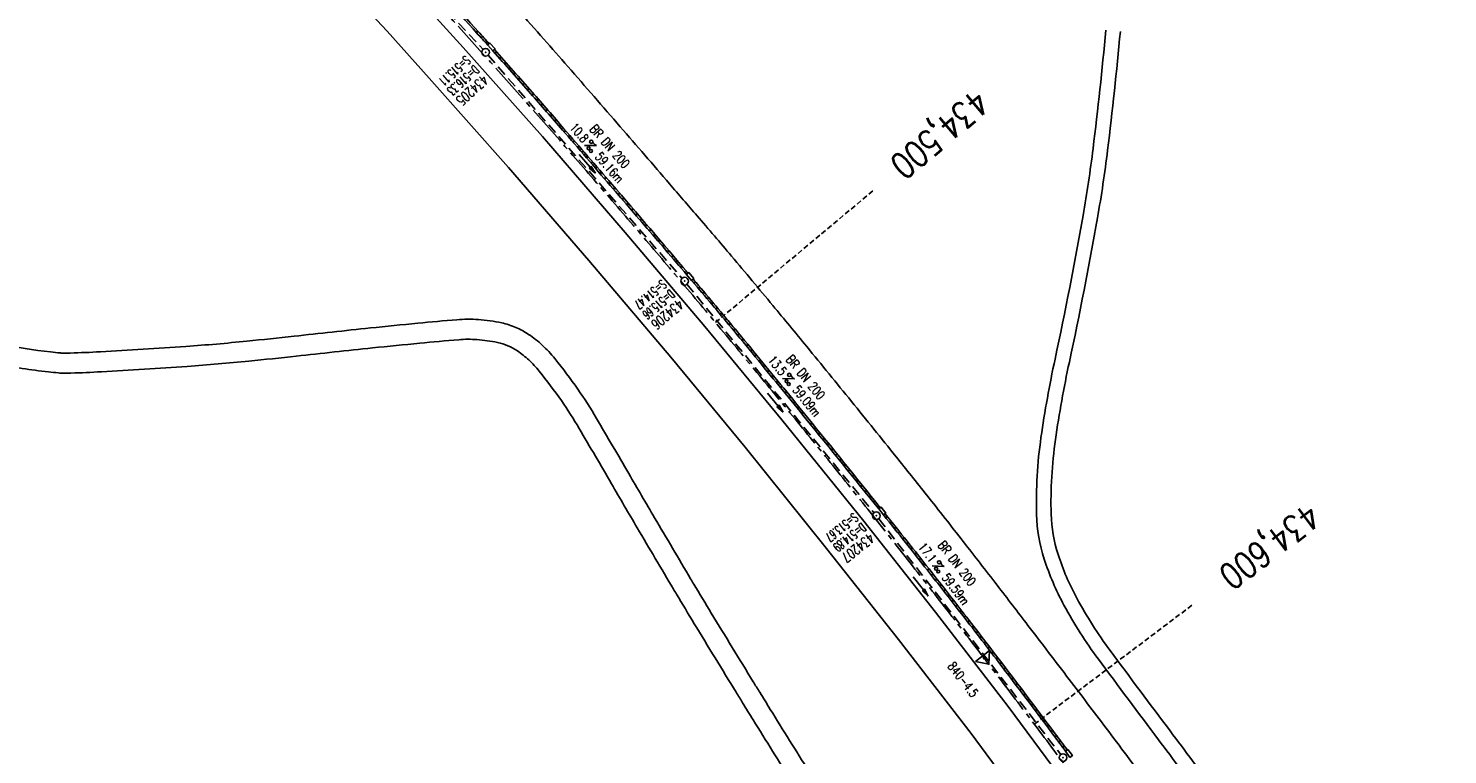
# Model space of a CAD drawing. Extents: x 454519 to 459636, y 422856 to 428936.
# Tile 26 of 82: x 457219 to 457495, y 425576 to 425718. Entities that reach past the tile are written whole.
import ezdxf
from ezdxf.enums import TextEntityAlignment as Align

# ---------------------------------------------------------------- set-up
doc = ezdxf.new("R2010")
doc.units = 0
doc.header["$LTSCALE"] = 2
doc.header["$MEASUREMENT"] = 0
for name, pattern in [('ACHSE', [5.5, 4, -0.5, 0.5, -0.5]), ('AUSGEZOGEN', [0]), ('GESTRICH-X2', [1.5, 1, -0.5]), ('GESTRICHELT', [0.75, 0.5, -0.25])]:
    doc.linetypes.add(name, pattern=pattern)
doc.layers.get('0').update_dxf_attribs({"linetype": 'CONTINUOUS'})
for name, color, linetype in [('ACHSETOP', 1, 'ACHSE'), ('FBR', 8, 'CONTINUOUS'), ('HEKTOM', 1, 'GESTRICHELT'), ('KANAL', 7, 'GESTRICH-X2'), ('Netzknoten_PKT', 7, 'CONTINUOUS'), ('Netzknoten_PKT-NR', 7, 'CONTINUOUS'), ('Netzknoten_SIGNATUR', 7, 'CONTINUOUS'), ('PFEIL', 7, 'CONTINUOUS'), ('RINNE', 8, 'CONTINUOUS'), ('SCHACHTNR', 6, 'CONTINUOUS'), ('SCHSYMBOL', 7, 'CONTINUOUS'), ('TEXTO', 4, 'CONTINUOUS'), ('TEXTU', 4, 'CONTINUOUS'), ('WEG', 8, 'AUSGEZOGEN')]:
    doc.layers.add(name, color=color, linetype=linetype)
doc.styles.add('ROMANS', font='romans.shx', dxfattribs={"width": 0.8})

# ---------------------------------------------------------------- blocks, each defined once
blk = doc.blocks.new('PROM')
blk.add_line((1.57, 1.82), (0.02, 0.02))
for centre, radius in [((0.32, 1.51), 0.317), ((0.94, 0.29), 0.283), ((1.64, 0.29), 0.283)]:
    blk.add_circle(centre, radius)
blk.add_arc((0.99, 2.68), 1.03, 239.1414, 303.3549)
blk = doc.blocks.new('PFEIL2')
at = {"color": 0}
for p, q in [((0.88, 0), (-2.4, -0.01)), ((0.88, -0.27), (0.88, 0.28)), ((0.88, 0.28), (2.43, 0.01)), ((0.91, 0.27), (0.88, 0.26)), ((0.97, 0.26), (0.88, 0.25)), ((1.02, 0.25), (0.88, 0.23)), ((1.07, 0.24), (0.88, 0.21)), ((1.13, 0.23), (0.88, 0.19)), ((1.18, 0.22), (0.88, 0.17)), ((1.24, 0.21), (0.88, 0.15)), ((1.29, 0.21), (0.88, 0.14)), ((1.34, 0.2), (0.88, 0.12)), ((1.4, 0.19), (0.88, 0.1)), ((1.45, 0.18), (0.88, 0.08)), ((1.51, 0.17), (0.88, 0.06)), ((1.56, 0.16), (0.88, 0.04)), ((1.61, 0.15), (0.88, 0.02)), ((1.67, 0.14), (0.88, 0.01)), ((1.72, 0.13), (0.88, -0.01)), ((1.78, 0.12), (0.88, -0.03)), ((1.83, 0.11), (0.88, -0.05)), ((1.88, 0.1), (0.88, -0.07)), ((1.94, 0.09), (0.88, -0.09)), ((2.05, 0.08), (0.88, -0.12)), ((1.99, 0.08), (0.88, -0.11)), ((2.1, 0.07), (0.88, -0.14)), ((2.15, 0.06), (0.88, -0.16)), ((2.21, 0.05), (0.88, -0.18)), ((2.26, 0.04), (0.88, -0.2)), ((2.32, 0.03), (0.88, -0.22)), ((2.37, 0.02), (0.88, -0.23)), ((2.42, 0.01), (0.88, -0.25)), ((2.43, 0.01), (0.88, -0.27))]:
    blk.add_line(p, q, dxfattribs=at)
blk = doc.blocks.new('GST')
at = {"color": 0}
blk.add_circle((0, 0), 0.75, dxfattribs=at)
blk.add_point((0, 0), dxfattribs=at)
blk = doc.blocks.new('Station_Netzknoten')
at = {"layer": 'Netzknoten_SIGNATUR'}
for p, q in [((-1.75, 0.5), (1.75, 0.5)), ((0, -1.5), (-1.75, 0.5)), ((0, -1.5), (1.75, 0.5))]:
    blk.add_line(p, q, dxfattribs=at)
blk.add_point((0, 0), dxfattribs=at)
blk = doc.blocks.new('PKT')
at = {"color": 0}
blk.add_circle((0, 0), 0.15, dxfattribs=at)
blk.add_point((0, 0), dxfattribs=at)

msp = doc.modelspace()

# ---------------------------------------------------------------- linework, layer by layer
at = {"layer": 'ACHSETOP', "flags": 128}
msp.add_lwpolyline([(457915.72, 424851.29, -0.000006), (457913.58, 424853.81, -0.000044), (457913.3, 424854.14), (457897.16, 424873.22, 0.000004), (457889.08, 424882.77, -0.000008), (457881.01, 424892.31, -0.000002), (457872.61, 424902.22, -0.000003), (457864.86, 424911.39), (457848.71, 424930.47, 0.000027), (457843.58, 424936.54, -0.000013), (457838.45, 424942.6, -0.000828), (457837.34, 424943.91, -0.000193), (457832.58, 424949.58, -0.002836), (457826.36, 424957.07, -0.00181), (457816.73, 424968.91, -0.002663), (457809.62, 424977.8, -0.002228), (457801.22, 424988.52, -0.002227), (457793.59, 424998.45, -0.002235), (457786.07, 425008.4, -0.002237), (457778.64, 425018.43, -0.002229), (457771.27, 425028.55, -0.002228), (457764.01, 425038.74, -0.002231), (457756.84, 425048.97, -0.002238), (457749.71, 425059.34, -0.00227), (457742.78, 425069.63, -0.002201), (457734.87, 425081.59, -0.002958), (457729.08, 425090.55, -0.001376), (457721.3, 425102.82, -0.002197), (457716.48, 425110.54, -0.000018), (457715.87, 425111.53, 0.000102), (457715.76, 425111.71, 0.000005), (457709.19, 425122.34, -0.000006), (457702.61, 425132.97), (457689.46, 425154.23), (457676.31, 425175.49), (457663.16, 425196.75, -0.000006), (457656.58, 425207.38, 0.000006), (457650.01, 425218.01), (457636.86, 425239.28), (457623.71, 425260.54, -0.000006), (457617.13, 425271.17, 0.000006), (457610.56, 425281.8), (457597.41, 425303.06), (457584.25, 425324.32, -0.000017), (457577.68, 425334.95, 0.000017), (457571.1, 425345.59, 0.000011), (457564.53, 425356.22, -0.000007), (457557.95, 425366.85, -0.000002), (457550.82, 425378.37, -0.000002), (457544.8, 425388.11, -0.000012), (457538.23, 425398.74, 0.000002), (457531.65, 425409.37, 0.000013), (457522.15, 425424.73, 0.000036), (457518.82, 425430.11, 0.000002), (457518.5, 425430.63, 0.001494), (457513.17, 425439.19, 0.001009), (457505.21, 425451.81, 0.002111), (457499.48, 425460.77, 0.001564), (457491.66, 425472.81, 0.001564), (457484.79, 425483.24, 0.001559), (457477.84, 425493.65, 0.001562), (457470.82, 425504.02, 0.001568), (457463.77, 425514.31, 0.001567), (457456.64, 425524.56, 0.001562), (457449.44, 425534.8, 0.001556), (457442.17, 425544.98, 0.001559), (457434.85, 425555.1, 0.001564), (457427.46, 425565.18, 0.001563), (457420.01, 425575.22, 0.001565), (457412.5, 425585.2, 0.001564), (457404.92, 425595.15, 0.001562), (457397.28, 425605.05, 0.001562), (457389.58, 425614.89, 0.001563), (457381.81, 425624.71, 0.001568), (457374, 425634.44, 0.001561), (457366.14, 425644.12, 0.001554), (457358.17, 425653.79, 0.001558), (457350.15, 425663.42, 0.001564), (457342.11, 425672.95, 0.001572), (457334, 425682.43, 0.001566), (457325.8, 425691.9, 0.00156), (457317.56, 425701.31, 0.001562), (457309.26, 425710.65, 0.00156), (457300.91, 425719.93, 0.001558), (457292.49, 425729.18, 0.001564), (457284, 425738.39, 0.001569), (457275.49, 425747.51, 0.001564), (457266.01, 425757.53, 0.001926), (457258.25, 425765.62, 0.001186), (457247.56, 425776.64, 0.001887), (457240.8, 425783.52, 0.000041), (457237.45, 425786.9, 0.000316), (457237.01, 425787.34, 0.000002), (457228.45, 425795.96, 0.000003), (457223.19, 425801.26), (457205.57, 425819), (457187.95, 425836.74), (457170.34, 425854.48), (457152.72, 425872.22), (457135.11, 425889.96), (457117.49, 425907.69), (457099.87, 425925.43), (457082.26, 425943.17), (457064.64, 425960.91, 0.000014), (457055.83, 425969.78, -0.000014), (457047.03, 425978.65), (457029.41, 425996.39), (457011.79, 426014.13), (456994.18, 426031.87), (456976.56, 426049.61), (456958.95, 426067.35), (456941.33, 426085.09), (456923.71, 426102.82), (456906.1, 426120.56, 0.000014), (456897.29, 426129.43, -0.000014), (456888.48, 426138.3), (456870.86, 426156.04), (456853.25, 426173.78), (456835.63, 426191.52), (456818.02, 426209.26), (456800.4, 426227), (456782.78, 426244.74), (456765.17, 426262.47), (456747.55, 426280.21), (456729.93, 426297.95), (456712.32, 426315.69), (456694.7, 426333.43), (456677.09, 426351.17), (456659.47, 426368.91), (456641.85, 426386.65), (456624.24, 426404.39), (456606.62, 426422.13), (456589.01, 426439.87, 0.000014), (456580.2, 426448.74, -0.000014), (456571.39, 426457.6), (456553.77, 426475.34), (456536.16, 426493.08), (456518.54, 426510.82), (456500.93, 426528.56), (456483.31, 426546.3), (456465.69, 426564.04), (456448.08, 426581.78), (456430.46, 426599.52, 0.000014), (456421.65, 426608.39, -0.000014), (456412.84, 426617.26), (456395.23, 426634.99), (456383.63, 426646.67, 0.000725), (456382.56, 426647.75, 0.000156), (456377.6, 426652.72, 0.002626), (456370.69, 426659.55, 0.001668), (456359.73, 426670.21, 0.002498), (456351.52, 426678.06, 0.002083), (456341.58, 426687.4, 0.002085), (456332.39, 426695.88, 0.002089), (456323.15, 426704.28, 0.002082), (456313.84, 426712.59, 0.002074), (456304.43, 426720.86, 0.002079), (456294.95, 426729.04, 0.002087), (456285.44, 426737.12, 0.002093), (456275.86, 426745.12, 0.002088), (456266.18, 426753.06, 0.002077), (456256.46, 426760.91, 0.002077), (456246.66, 426768.68, 0.002082), (456236.8, 426776.37, 0.002086), (456226.89, 426783.97, 0.002088), (456215.98, 426792.19, 0.002513), (456206.86, 426798.93, 0.001652), (456194.46, 426807.93, 0.002613), (456186.58, 426813.55, 0.000131), (456181.19, 426817.36, 0.000661), (456180.12, 426818.11, 0.000001), (456173.12, 426823.01, -0.000002), (456166.12, 426827.92), (456145.65, 426842.27), (456125.17, 426856.61), (456104.7, 426870.96), (456084.23, 426885.31, 0.000012), (456075.03, 426891.75, -0.000012), (456065.83, 426898.2, -0.00044), (456065.72, 426898.27, -0.000024), (456063.76, 426899.66, -0.003713), (456055.72, 426905.4, -0.002427), (456043.53, 426914.34, -0.004512), (456034.85, 426920.89, -0.003471), (456023.71, 426929.59, -0.003476), (456013.96, 426937.42, -0.003478), (456004.33, 426945.38, -0.003472), (455994.81, 426953.46, -0.003468), (455985.39, 426961.7, -0.003467), (455976.09, 426970.06, -0.003474), (455966.91, 426978.53, -0.003474), (455957.86, 426987.14, -0.003467), (455948.91, 426995.88, -0.00347), (455940.09, 427004.74, -0.003474), (455931.4, 427013.72, -0.003479), (455922.83, 427022.81, -0.003475), (455914.39, 427032.04, -0.003471), (455906.07, 427041.38, -0.003476), (455897.89, 427050.82, -0.00347), (455889.85, 427060.38, -0.003463), (455881.92, 427070.06, -0.00347), (455874.13, 427079.85, -0.003479), (455866.5, 427089.73, -0.003479), (455859, 427099.71, -0.003469), (455851.62, 427109.82, -0.003465), (455844.39, 427120.03, -0.003473), (455837.31, 427130.32, -0.003478), (455830.37, 427140.71, -0.003474), (455823.57, 427151.21, -0.00347), (455816.92, 427161.79, -0.003471), (455810.42, 427172.47, -0.003472), (455804.07, 427183.23, -0.003473), (455797.87, 427194.08, -0.003473), (455791.42, 427205.75, -0.003967), (455785.92, 427216.04, -0.002976), (455778.94, 427229.57, -0.004632), (455774.58, 427238.32, -0.000579), (455770.49, 427246.77, -0.001724), (455769.13, 427249.62, -0.000007), (455765.12, 427258.07, -0.000021), (455763.79, 427260.87), (455753.08, 427283.46), (455742.37, 427306.05), (455731.66, 427328.64, -0.000016), (455726.85, 427338.77, 0.000012), (455722.05, 427348.89, 0.000505), (455721.99, 427349.02, 0.000029), (455720.94, 427351.23, 0.005761), (455716.62, 427360.03, 0.003719), (455709.66, 427373.54, 0.006688), (455704.46, 427383.16, 0.005204), (455697.47, 427395.36, 0.00521), (455691.03, 427406.07, 0.005208), (455684.38, 427416.66, 0.005212), (455677.5, 427427.1, 0.005215), (455670.41, 427437.39, 0.005208), (455663.11, 427447.52, 0.005201), (455655.59, 427457.52, 0.005205), (455647.54, 427467.76, 0.005666), (455639.94, 427477.01, 0.004763), (455630.21, 427488.37, 0.007089), (455623.49, 427495.84, 0.001658), (455615.56, 427504.36, 0.003572), (455611.84, 427508.28, 0.000012), (455608, 427512.26, -0.000027), (455606.32, 427514), (455588.97, 427532), (455571.61, 427550), (455554.26, 427567.99), (455536.91, 427585.99, 0.000014), (455528.23, 427594.99, -0.000014), (455519.55, 427603.99), (455502.2, 427621.98), (455484.85, 427639.98, 0.000002), (455479.31, 427645.72, -0.000001), (455473.77, 427651.47, -0.001156), (455472.6, 427652.69, -0.000265), (455467.53, 427658.01, -0.003963), (455460.87, 427665.1, -0.002525), (455450.56, 427676.37, -0.003728), (455442.98, 427684.88, -0.00312), (455434.07, 427695.16, -0.003121), (455425.99, 427704.71, -0.003125), (455418.05, 427714.35, -0.003131), (455410.22, 427724.09, -0.003129), (455402.51, 427733.93, -0.003124), (455394.93, 427743.86, -0.003122), (455387.47, 427753.9, -0.003123), (455380.13, 427764.03, -0.003127), (455372.93, 427774.24, -0.003128), (455365.85, 427784.53, -0.003125), (455358.9, 427794.93, -0.003121), (455351.83, 427805.8, -0.003366), (455345.4, 427815.97, -0.002883), (455337.58, 427828.68, -0.004268), (455332.42, 427837.34, -0.001081), (455326.42, 427847.67, -0.002226), (455323.54, 427852.71, -0.000009), (455321.01, 427857.17, 0.000021), (455319.97, 427859.01), (455307.64, 427880.76, -0.000002), (455301.48, 427891.64, 0.000005), (455295.32, 427902.52, 0.000005), (455289.16, 427913.39, -0.000006), (455283, 427924.27, -0.000002), (455276.84, 427935.15, -0.000002), (455270.68, 427946.02, -0.000003), (455264.52, 427956.9, 0.000003), (455258.36, 427967.77, 0.000002), (455252.2, 427978.65, 0.000002), (455246.03, 427989.53, 0.000006), (455239.87, 428000.4, -0.000005), (455233.71, 428011.28, -0.000005), (455227.55, 428022.16, 0.000005), (455221.39, 428033.03, 0.000005), (455215.23, 428043.91, -0.000005), (455209.07, 428054.78, -0.000005), (455202.91, 428065.66, 0.000005), (455196.75, 428076.54, 0.000005), (455190.59, 428087.41, -0.000006), (455184.42, 428098.29, -0.000002), (455178.26, 428109.17, -0.000002), (455172.1, 428120.04, -0.000003), (455165.94, 428130.92, 0.000003), (455159.78, 428141.79, 0.000002), (455153.62, 428152.67, 0.000002), (455147.46, 428163.55, 0.000006), (455141.3, 428174.42, -0.000005), (455135.14, 428185.3, -0.000005), (455128.98, 428196.18, 0.000005), (455122.82, 428207.05, 0.000005), (455116.66, 428217.93, -0.000009), (455110.49, 428228.8), (455098.17, 428250.56), (455091.75, 428261.89, 0.000684), (455090.33, 428264.4, 0.000218), (455085.82, 428272.29, 0.001881), (455080.96, 428280.74, 0.001202), (455073.26, 428293.91, 0.001632), (455067.33, 428303.92, 0.001421), (455060.45, 428315.38, 0.001428), (455053.96, 428326.06, 0.001428), (455047.4, 428336.7, 0.00142), (455040.79, 428347.29, 0.001417), (455034.11, 428357.87, 0.001416), (455027.36, 428368.42, 0.00142), (455020.58, 428378.89, 0.001425), (455013.72, 428389.34, 0.001425), (455006.81, 428399.76, 0.001418), (454999.84, 428410.12, 0.001415), (454992.8, 428420.47, 0.001417), (454985.7, 428430.77, 0.00142), (454978.56, 428441.01, 0.001426), (454971.36, 428451.22, 0.001423), (454964.09, 428461.4, 0.00142), (454956.76, 428471.54, 0.001422), (454949.38, 428481.62, 0.001169), (454943.26, 428489.9, 0.001416)], format="xyb", dxfattribs=at)
at = {"layer": 'FBR', "flags": 128}
for points in [[(457176.51, 425850.98, -0.000001), (457160.29, 425867.39, -0.000176)], [(457075.09, 425953.15, -0.000002), (457067.24, 425961.04, 0.000002), (457059.38, 425968.93, 0.000158)], [(457256.55, 425782.72, 0.000015), (457241.22, 425798.33, 0.001316)], [(457437.67, 425569.48, 0.002891), (457432.83, 425576.04, 0.001502), (457428.79, 425581.42, 0.00085), (457421.59, 425590.91, 0.000642), (457413.55, 425601.44, 0.000857), (457407.51, 425609.31, 0.001812), (457400.94, 425617.77, 0.001688), (457393.83, 425626.81, 0.001601), (457387.82, 425634.33, 0.001112), (457379.12, 425645.11, 0.001283), (457370.39, 425655.82, 0.00171), (457363.78, 425663.82, 0.001972), (457355.74, 425673.43, 0.002382), (457349.01, 425681.32, 0.000537), (457343.62, 425687.57, 0.000302), (457334.01, 425698.67, 0.000527), (457323.81, 425710.41, 0.00115), (457319.12, 425715.77, 0.004008), (457314.04, 425721.46, 0.001941)]]:
    msp.add_lwpolyline(points, format="xyb", dxfattribs=at)
at = {"layer": 'FBR'}
for points in [[(457830.44, 424948.93, 0.000001), (457838.48, 424939.43, 0.000001), (457846.15, 424930.39, 0.000007)], [(457830.44, 424948.93, 0.000001), (457838.48, 424939.43, 0.000001), (457846.15, 424930.39, 0.000007)], [(457698.12, 425105.11, -0.000021), (457705.74, 425096.15, 0.000017), (457713.37, 425087.18, 0.000002), (457721.98, 425077.06, -0.000001), (457730.58, 425066.93, -0.000044)], [(457698.12, 425105.11, -0.000021), (457705.74, 425096.15, 0.000017), (457713.37, 425087.18, 0.000002), (457721.98, 425077.06, -0.000001), (457730.58, 425066.93, -0.000044)]]:
    msp.add_lwpolyline(points, format="xyb", dxfattribs=at)
at = {"layer": 'FBR', "flags": 128}
msp.add_lwpolyline([(457254.81, 425766.05), (457271.33, 425748.82), (457288.41, 425730.62), (457303.39, 425714.14), (457318.84, 425696.79), (457334.97, 425678.07), (457350.5, 425659.72), (457365.56, 425641.5), (457381.5, 425621.74), (457395.49, 425604), (457409.71, 425585.63), (457424.49, 425565.59), (457438.49, 425546.46), (457452.53, 425526.85), (457466.6, 425506.58), (457479.65, 425487.34), (457493.06, 425466.93)], dxfattribs=at)
at = {"layer": 'FBR'}
msp.add_lwpolyline([(457573.91, 425320.33), (457568.16, 425329.53), (457560.42, 425342.03), (457548.83, 425360.68), (457534.68, 425383.62), (457523.53, 425401.61), (457510.19, 425423.13), (457498.22, 425442.3), (457485.41, 425462.32), (457472.24, 425482.39), (457459.35, 425501.42), (457445.07, 425521.94), (457431.49, 425540.89), (457417.46, 425560.03), (457402.44, 425580.36), (457388.3, 425598.7), (457374.25, 425616.42), (457358.36, 425636.18), (457343.86, 425653.73), (457327.86, 425672.62), (457312.22, 425690.74), (457296.75, 425708.12), (457288.55, 425717.34), (457281.48, 425724.93)], dxfattribs=at)
at = {"layer": 'HEKTOM'}
for p, q in [((457352.59, 425660.5), (457383.28, 425686.16)), ((457414.78, 425582.19), (457445.8, 425605.56))]:
    msp.add_line(p, q, dxfattribs=at)
at = {"layer": 'KANAL'}
for p, q in [((457267.78, 425756.25), (457307.25, 425713.75)), ((457308.25, 425712.62), (457346.06, 425669.12)), ((457347.03, 425667.97), (457383.5, 425623.41)), ((457384.44, 425622.22), (457419.94, 425576.25))]:
    msp.add_line(p, q, dxfattribs=at)
at = {"layer": 'RINNE'}
for p, q in [((457305.81, 425717.2), (457306.35, 425717.19)), ((457306.73, 425716.18), (457307.27, 425716.17)), ((457307.64, 425715.16), (457308.19, 425715.15)), ((457309.47, 425713.12), (457310.02, 425713.11)), ((457310.38, 425712.1), (457310.93, 425712.09)), ((457311.29, 425711.08), (457311.83, 425711.07)), ((457312.2, 425710.06), (457312.74, 425710.05)), ((457313.1, 425709.05), (457313.64, 425709.03)), ((457314, 425708.03), (457314.54, 425708.02)), ((457314.9, 425707.01), (457315.44, 425707)), ((457315.79, 425705.99), (457316.34, 425705.98)), ((457316.69, 425704.97), (457317.23, 425704.96)), ((457317.58, 425703.95), (457318.12, 425703.94)), ((457318.47, 425702.93), (457319.01, 425702.92)), ((457319.36, 425701.91), (457319.9, 425701.9)), ((457320.25, 425700.9), (457320.79, 425700.88)), ((457321.14, 425699.88), (457321.68, 425699.87)), ((457322.02, 425698.86), (457322.56, 425698.85)), ((457322.9, 425697.84), (457323.44, 425697.83)), ((457323.79, 425696.82), (457324.33, 425696.81)), ((457324.67, 425695.8), (457325.21, 425695.79)), ((457325.55, 425694.78), (457326.09, 425694.77)), ((457326.43, 425693.77), (457326.97, 425693.75)), ((457327.31, 425692.75), (457327.85, 425692.74)), ((457328.19, 425691.73), (457328.73, 425691.72)), ((457329.07, 425690.71), (457329.61, 425690.7)), ((457329.95, 425689.69), (457330.49, 425689.68)), ((457330.83, 425688.67), (457331.36, 425688.66)), ((457331.7, 425687.66), (457332.24, 425687.64)), ((457332.58, 425686.64), (457333.12, 425686.63)), ((457333.45, 425685.62), (457333.99, 425685.61)), ((457334.33, 425684.6), (457334.87, 425684.59)), ((457335.2, 425683.58), (457335.74, 425683.57)), ((457336.08, 425682.56), (457336.61, 425682.55)), ((457336.95, 425681.55), (457337.49, 425681.53)), ((457337.82, 425680.53), (457338.36, 425680.52)), ((457338.7, 425679.51), (457339.23, 425679.5)), ((457339.57, 425678.49), (457340.11, 425678.48)), ((457340.44, 425677.47), (457340.98, 425677.46)), ((457341.31, 425676.45), (457341.85, 425676.44)), ((457342.18, 425675.44), (457342.72, 425675.42)), ((457343.05, 425674.42), (457343.59, 425674.41)), ((457343.92, 425673.4), (457344.46, 425673.39)), ((457344.79, 425672.38), (457345.33, 425672.37)), ((457345.66, 425671.36), (457346.19, 425671.35)), ((457346.53, 425670.35), (457347.06, 425670.33)), ((457348.26, 425668.31), (457348.8, 425668.3)), ((457349.13, 425667.29), (457349.66, 425667.28)), ((457349.99, 425666.27), (457350.52, 425666.26)), ((457350.85, 425665.25), (457351.38, 425665.24)), ((457351.71, 425664.24), (457352.24, 425664.23)), ((457352.57, 425663.22), (457353.1, 425663.21)), ((457353.42, 425662.2), (457353.95, 425662.19)), ((457354.27, 425661.18), (457354.8, 425661.17)), ((457355.12, 425660.16), (457355.65, 425660.15)), ((457355.97, 425659.15), (457356.5, 425659.14)), ((457356.82, 425658.13), (457357.34, 425658.12)), ((457357.66, 425657.11), (457358.19, 425657.1)), ((457358.5, 425656.09), (457359.03, 425656.08)), ((457359.34, 425655.08), (457359.86, 425655.07)), ((457360.17, 425654.06), (457360.7, 425654.05)), ((457361.01, 425653.04), (457361.53, 425653.03)), ((457361.84, 425652.02), (457362.37, 425652.01)), ((457362.67, 425651.01), (457363.2, 425651)), ((457363.5, 425649.99), (457364.03, 425649.98)), ((457364.33, 425648.97), (457364.86, 425648.96)), ((457365.16, 425647.95), (457365.69, 425647.94)), ((457365.99, 425646.94), (457366.52, 425646.93)), ((457366.82, 425645.92), (457367.35, 425645.91)), ((457367.65, 425644.9), (457368.18, 425644.89)), ((457368.48, 425643.88), (457369.01, 425643.87)), ((457369.31, 425642.87), (457369.83, 425642.86)), ((457370.96, 425640.83), (457371.49, 425640.82)), ((457371.79, 425639.82), (457372.31, 425639.8)), ((457372.61, 425638.8), (457373.14, 425638.79)), ((457373.44, 425637.78), (457373.96, 425637.77)), ((457374.26, 425636.76), (457374.78, 425636.75)), ((457375.08, 425635.75), (457375.61, 425635.74)), ((457375.91, 425634.73), (457376.43, 425634.72)), ((457376.73, 425633.71), (457377.25, 425633.7)), ((457377.55, 425632.69), (457378.07, 425632.68)), ((457378.37, 425631.68), (457378.89, 425631.67)), ((457379.19, 425630.66), (457379.71, 425630.65)), ((457380.01, 425629.64), (457380.53, 425629.63)), ((457380.83, 425628.63), (457381.35, 425628.62)), ((457381.65, 425627.61), (457382.17, 425627.6)), ((457382.47, 425626.59), (457382.99, 425626.58)), ((457383.29, 425625.57), (457383.81, 425625.56)), ((457384.1, 425624.56), (457384.62, 425624.55)), ((457385.73, 425622.52), (457386.25, 425622.51)), ((457386.55, 425621.51), (457387.07, 425621.5)), ((457387.36, 425620.49), (457387.88, 425620.48)), ((457388.17, 425619.47), (457388.69, 425619.46)), ((457388.98, 425618.46), (457389.5, 425618.44)), ((457389.79, 425617.44), (457390.31, 425617.43)), ((457390.6, 425616.42), (457391.12, 425616.41)), ((457391.4, 425615.4), (457391.92, 425615.39)), ((457392.21, 425614.39), (457392.73, 425614.38)), ((457393.01, 425613.37), (457393.53, 425613.36)), ((457393.82, 425612.35), (457394.33, 425612.34)), ((457394.62, 425611.34), (457395.13, 425611.33)), ((457395.42, 425610.32), (457395.93, 425610.31)), ((457396.21, 425609.3), (457396.73, 425609.29)), ((457397.01, 425608.29), (457397.52, 425608.28)), ((457397.8, 425607.27), (457398.32, 425607.26)), ((457398.59, 425606.25), (457399.11, 425606.24)), ((457399.38, 425605.24), (457399.9, 425605.23)), ((457400.17, 425604.22), (457400.69, 425604.21)), ((457400.96, 425603.2), (457401.47, 425603.19)), ((457401.74, 425602.19), (457402.26, 425602.18)), ((457402.53, 425601.17), (457403.04, 425601.16)), ((457403.31, 425600.15), (457403.82, 425600.14)), ((457404.09, 425599.14), (457404.6, 425599.13)), ((457404.87, 425598.12), (457405.38, 425598.11)), ((457405.65, 425597.11), (457406.16, 425597.1)), ((457406.43, 425596.09), (457406.94, 425596.08)), ((457407.21, 425595.07), (457407.72, 425595.06)), ((457407.98, 425594.06), (457408.49, 425594.05)), ((457408.75, 425593.04), (457409.26, 425593.03)), ((457409.53, 425592.02), (457410.04, 425592.01)), ((457410.3, 425591.01), (457410.81, 425591)), ((457411.07, 425589.99), (457411.58, 425589.98)), ((457411.84, 425588.98), (457412.35, 425588.97)), ((457412.61, 425587.96), (457413.12, 425587.95)), ((457413.38, 425586.94), (457413.89, 425586.93)), ((457414.14, 425585.93), (457414.65, 425585.92)), ((457414.91, 425584.91), (457415.42, 425584.9)), ((457415.67, 425583.9), (457416.18, 425583.88)), ((457416.44, 425582.88), (457416.95, 425582.87)), ((457417.2, 425581.86), (457417.71, 425581.85)), ((457417.96, 425580.85), (457418.47, 425580.84)), ((457418.72, 425579.83), (457419.23, 425579.82)), ((457419.48, 425578.82), (457419.99, 425578.8)), ((457420.24, 425577.8), (457420.75, 425577.79))]:
    msp.add_line(p, q, dxfattribs=at)
for points in [[(457308.17, 425714.58, 0.000726), (457306.07, 425716.91, 0.003145), (457293.81, 425730.31, 0.001038), (457285.37, 425739.38, 0.001142), (457277.66, 425747.6, 0.001243), (457276.66, 425748.66, 0.000018), (457268.65, 425757.07, 0.002931)], [(457308.46, 425714.84, 0.000726), (457306.36, 425717.18, 0.003145), (457294.1, 425730.58, 0.001038), (457285.67, 425739.66, 0.001142), (457277.96, 425747.87, 0.001243), (457276.95, 425748.93, 0.000018), (457268.94, 425757.35, 0.002931)], [(457384.44, 425624.14, 0.001474), (457370.24, 425641.72, 0.000937), (457360.96, 425653.1, 0.001825), (457356.17, 425658.91, 0.002932), (457348.51, 425668.02, 0.00138), (457332.07, 425687.23, 0.000935), (457322.74, 425698.03, 0.00141), (457316.52, 425705.17, 0.002562), (457309.17, 425713.46, 0.003145)], [(457347.25, 425670.11, 0.001249), (457332.37, 425687.49, 0.000935), (457323.04, 425698.29, 0.00141), (457316.82, 425705.43, 0.002562), (457309.47, 425713.72, 0.003145)], [(457384.75, 425624.39, 0.001474), (457370.55, 425641.97, 0.000937), (457361.27, 425653.35, 0.001825), (457356.47, 425659.17, 0.002932), (457348.81, 425668.28, 0.000049), (457348.23, 425668.97, 0.000935)], [(457420.89, 425576.93, 0.000412), (457418.55, 425580.06, 0.002191), (457407.85, 425594.23, 0.001872), (457400.35, 425603.99, 0.002211), (457393.93, 425612.2, 0.001971), (457385.38, 425622.97, 0.001474)], [(457421.21, 425577.17, 0.000412), (457418.87, 425580.3, 0.002191), (457408.16, 425594.48, 0.001872), (457400.66, 425604.24, 0.002211), (457394.25, 425612.45, 0.001971), (457385.69, 425623.22, 0.001474)]]:
    msp.add_lwpolyline(points, format="xyb", dxfattribs=at)
at = {"layer": 'SCHSYMBOL'}
for points in [[(457309.17, 425713.46), (457308.17, 425714.58), (457308.6, 425714.97), (457309.6, 425713.85)], [(457347.92, 425668.71), (457346.95, 425669.85), (457347.39, 425670.23), (457348.37, 425669.09)], [(457385.38, 425622.97), (457384.44, 425624.14), (457384.89, 425624.5), (457385.83, 425623.33)], [(457421.74, 425575.7), (457420.85, 425576.9), (457421.31, 425577.25), (457422.21, 425576.05)]]:
    msp.add_lwpolyline(points, close=True, dxfattribs=at)
at = {"layer": 'WEG'}
for points in [[(457500.82, 425493.62, 0.001486), (457477.45, 425526.86, 0.004412), (457469.44, 425537.97, 0.000395), (457462.57, 425547.31, 0.000183), (457447.7, 425567.48, 0.002225), (457439.01, 425579.15, -0.001651), (457427.28, 425594.86, -0.035534), (457420.57, 425605.39, -0.045495), (457416.72, 425614.37, -0.072096), (457415.22, 425623.07, -0.042203), (457416.09, 425638.08, -0.017343), (457418.83, 425653.37, 0.009442), (457424.3, 425681.38, 0.012964), (457426.25, 425694.42, 0.007366), (457428.74, 425717.49)], [(457503.16, 425495.26, 0.001486), (457479.77, 425528.51, 0.004412), (457471.74, 425539.65, 0.000395), (457464.86, 425549, 0.000183), (457449.99, 425569.17, 0.002225), (457441.28, 425580.86, -0.001651), (457429.56, 425596.55, -0.035534), (457423.07, 425606.75, -0.045495), (457419.43, 425615.25, -0.072096), (457418.07, 425623.14, -0.042203), (457418.91, 425637.67, -0.017343), (457421.62, 425652.77, 0.009442), (457427.11, 425680.89, 0.012964), (457429.08, 425694.08, 0.007366), (457431.57, 425717.23, 0.007366)]]:
    msp.add_lwpolyline(points, format="xyb", dxfattribs=at)
at = {"layer": 'WEG', "flags": 128}
for points in [[(457454.01, 425451.34, -0.000718), (457444.88, 425464.35, -0.001073), (457438.81, 425473.08, -0.000002), (457431.32, 425483.88, -0.000681), (457431.3, 425483.91, -0.000037), (457423.63, 425495.04, -0.00002), (457409.17, 425516.05), (457408.46, 425517.08, -0.000105), (457407.91, 425517.88, -0.000006), (457397.61, 425532.85, -0.000175), (457393.84, 425538.34, -0.000107), (457387.7, 425547.29, -0.003446), (457383.6, 425553.35, -0.00242), (457377.86, 425562.06, -0.003295), (457370.83, 425573, -0.003012), (457363.29, 425585.05, -0.000142), (457361.22, 425588.41, -0.000234), (457359.96, 425590.45, -0.000921), (457351.78, 425603.81, -0.002164), (457348.34, 425609.51, -0.00137), (457347.75, 425610.51, -0.000115), (457340.71, 425622.44, -0.001747), (457335.68, 425631.04, 0.001395), (457329.38, 425641.81, 0.019326), (457325.74, 425647.49, 0.017473), (457321.26, 425653.46, 0.036523), (457318.81, 425656.08, 0.038563), (457316.14, 425658.19, 0.047687), (457313.64, 425659.55, 0.047007), (457310.9, 425660.42, 0.035418), (457306.34, 425661.07, 0.039159), (457302.17, 425661.05, 0.002624), (457294.52, 425660.36, 0.002169), (457285.28, 425659.43, 0.001675), (457270.39, 425657.83, -0.00271), (457261.18, 425656.86, -0.006904), (457249.29, 425655.83, -0.004929), (457232.6, 425654.79, -0.004865), (457226.74, 425654.54, -0.017407), (457225.1, 425654.54, -0.015029), (457224.82, 425654.56, -0.002157), (457222.89, 425654.76, -0.02643), (457213.09, 425656.32, -0.063547), (457209.18, 425657.69), (457200.73, 425661.93), (457181.12, 425671.77)], [(457450.81, 425449.09, -0.000718), (457441.68, 425462.11, -0.001073), (457435.59, 425470.85, -0.000002), (457428.11, 425481.66, -0.000681), (457428.08, 425481.69, -0.000037), (457420.42, 425492.82, -0.00002), (457405.95, 425513.83), (457405.24, 425514.86, -0.000105), (457404.69, 425515.67, -0.000006), (457394.39, 425530.63, -0.000175), (457390.62, 425536.13, -0.000107), (457384.47, 425545.08, -0.003446), (457380.34, 425551.19, -0.00242), (457374.58, 425559.92, -0.003295), (457367.52, 425570.9, -0.003012), (457359.96, 425583, -0.000142), (457357.89, 425586.36, -0.000234), (457356.63, 425588.41, -0.000921), (457348.45, 425601.77, -0.002164), (457344.99, 425607.51, -0.00137), (457344.38, 425608.53, -0.000115), (457337.34, 425620.45, -0.001747), (457332.3, 425629.07, 0.001395), (457326.01, 425639.83, 0.019326), (457322.53, 425645.26, 0.017473), (457318.22, 425651, 0.036523), (457316.16, 425653.21, 0.038563), (457313.96, 425654.95, 0.047687), (457312.12, 425655.95, 0.047007), (457310.07, 425656.6, 0.035418), (457306.06, 425657.17, 0.039159), (457302.5, 425657.15, 0.002624), (457294.9, 425656.46, 0.002169), (457285.69, 425655.54, 0.001675), (457270.82, 425653.94, -0.00271), (457261.57, 425652.97, -0.006904), (457249.57, 425651.93, -0.004929), (457232.8, 425650.89, -0.004865), (457226.87, 425650.63, -0.017407), (457224.96, 425650.64, -0.015029), (457224.44, 425650.67, -0.002157), (457222.47, 425650.87, -0.02643), (457212.27, 425652.5, -0.063547), (457207.43, 425654.2), (457198.98, 425658.44), (457179.91, 425668)]]:
    msp.add_lwpolyline(points, format="xyb", dxfattribs=at)

# ---------------------------------------------------------------- block references
at = {"layer": 'Netzknoten_PKT'}
msp.add_blockref('PKT', (457404.99, 425595.07), dxfattribs=at)
at = {"layer": 'Netzknoten_SIGNATUR', "rotation": 37.45524752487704}
msp.add_blockref('Station_Netzknoten', (457404.99, 425595.07), dxfattribs=at)
at = {"layer": 'PFEIL'}
for p, rotation in [((457327.57, 425691.43), 311.0074), ((457364.24, 425644.88), 309.2778), ((457392.62, 425609.04), 307.6888999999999)]:
    msp.add_blockref('PFEIL2', p, dxfattribs=dict(at, rotation=rotation))
at = {"layer": 'SCHSYMBOL'}
for p, rotation in [((457307.75, 425713.2), 131.8653), ((457346.56, 425668.56), 130.1710999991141), ((457383.97, 425622.82), 128.4785999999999), ((457420.4, 425575.66), 126.7719000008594)]:
    msp.add_blockref('GST', p, dxfattribs=dict(at, rotation=rotation))
at = {"layer": 'TEXTU'}
for p, rotation in [((457327.01, 425694.99), 311.0074), ((457365.62, 425649.58), 309.2778), ((457394.82, 425613.07), 307.6888999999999)]:
    msp.add_blockref('PROM', p, dxfattribs=dict(at, rotation=rotation))

# ---------------------------------------------------------------- texts
at = {"layer": 'HEKTOM', "style": 'ROMANS', "width": 0.8}
for s, rotation, p in [('434,500', 219.8835, (457403.35, 425706.26)), ('434,600', 217.0187, (457468.17, 425625.53))]:
    msp.add_text(s, height=5, rotation=rotation, dxfattribs=at).set_placement(p)
at = {"layer": 'Netzknoten_PKT-NR', "style": 'ROMANS', "width": 0.75}
msp.add_text('840-4.5', height=1.8, rotation=307.8483, dxfattribs=at).set_placement((457402.59, 425587.21), align=Align.RIGHT)
at = {"layer": 'SCHACHTNR', "style": 'ROMANS'}
for s, height, rotation, width, p in [('S=515.11', 1.8, 221.8653, 0.6, (457303.82, 425712.65)), ('D=516.33', 1.8, 221.8653, 0.6, (457305.48, 425710.81)), ('434205', 2, 221.8653, 0.7, (457307.16, 425708.93)), ('S=514.47', 1.8, 220.1711, 0.6, (457342.09, 425668.97)), ('D=515.66', 1.8, 220.1711, 0.6, (457343.71, 425667.06)), ('434206', 2, 220.1711, 0.7, (457345.34, 425665.15)), ('S=513.67', 1.8, 218.4786, 0.6, (457379.51, 425623.5)), ('D=514.89', 1.8, 218.4786, 0.6, (457381.07, 425621.56)), ('434207', 2, 218.4786, 0.7, (457382.6, 425619.59))]:
    msp.add_text(s, height=height, rotation=rotation, dxfattribs=dict(at, width=width)).set_placement(p)
at = {"layer": 'TEXTO', "style": 'ROMANS', "width": 0.75}
for rotation, p in [(311.0074, (457331.3, 425694.26)), (309.2778, (457369.48, 425649.25)), (307.6889, (457398.99, 425612.98))]:
    msp.add_text('BR DN 200', height=1.8, rotation=rotation, dxfattribs=at).set_placement(p, align=Align.CENTER)
at = {"layer": 'TEXTU', "style": 'ROMANS', "width": 0.75}
for s, rotation, p in [('10.8', 311.0074, (457324.01, 425698.45)), ('59.16m', 311.0074, (457328.98, 425692.73)), ('13.5', 309.2778, (457362.72, 425653.12)), ('59.09m', 309.2778, (457367.53, 425647.28)), ('17.1', 307.6889, (457392.01, 425616.7)), ('59.59m', 307.6889, (457396.64, 425610.7))]:
    msp.add_text(s, height=1.8, rotation=rotation, dxfattribs=at).set_placement(p)

doc.saveas('drawing.dxf')
